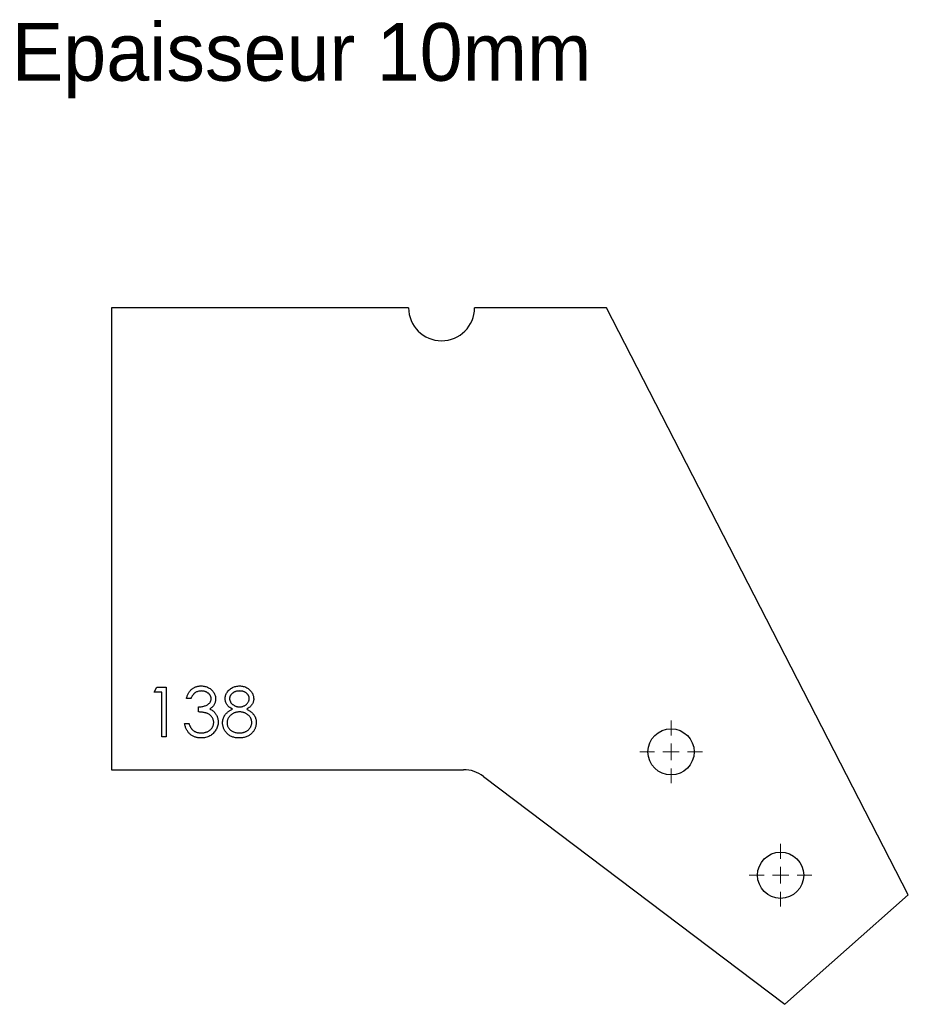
# Model space of a CAD drawing. Header units: millimetres. Extents: x 113 to 382, y 258 to 557.
import ezdxf

# ---------------------------------------------------------------- set-up
doc = ezdxf.new("R2010")
doc.units = ezdxf.units.MM
doc.header["$LTSCALE"] = 2

# ---------------------------------------------------------------- blocks, each defined once
blk = doc.blocks.new('SW_CENTERMARKSYMBOL_0')
at = {"color": 0, "linetype": 'Continuous', "lineweight": 18}
for p, q in [((0, 5), (0, 9.5)), ((-5, 0), (-9.5, 0)), ((0, 0), (-2.5, 0)), ((0, 0), (0, 2.5)), ((0, 0), (0, -2.5)), ((0, 0), (2.5, 0)), ((5, 0), (9.5, 0)), ((0, -5), (0, -9.5))]:
    blk.add_line(p, q, dxfattribs=at)
blk = doc.blocks.new('SW_CENTERMARKSYMBOL_1')
at = {"color": 0, "linetype": 'Continuous', "lineweight": 18}
for p, q in [((0, 5), (0, 9.5)), ((-5, 0), (-9.5, 0)), ((0, 0), (-2.5, 0)), ((0, 0), (0, 2.5)), ((0, 0), (0, -2.5)), ((0, 0), (2.5, 0)), ((5, 0), (9.5, 0)), ((0, -5), (0, -9.5))]:
    blk.add_line(p, q, dxfattribs=at)
blk = doc.blocks.new('SW_CENTERMARKSYMBOL_2')
at = {"color": 0, "linetype": 'Continuous', "lineweight": 18}
for p, q in [((0, 5), (0, 9.5)), ((-5, 0), (-9.5, 0)), ((0, 0), (-2.5, 0)), ((0, 0), (0, 2.5)), ((0, 0), (0, -2.5)), ((0, 0), (2.5, 0)), ((5, 0), (9.5, 0)), ((0, -5), (0, -9.5))]:
    blk.add_line(p, q, dxfattribs=at)
blk = doc.blocks.new('SW_CENTERMARKSYMBOL_3')
at = {"color": 0, "linetype": 'Continuous', "lineweight": 18}
for p, q in [((0, 5), (0, 9.5)), ((-5, 0), (-9.5, 0)), ((0, 0), (-2.5, 0)), ((0, 0), (0, 2.5)), ((0, 0), (0, -2.5)), ((0, 0), (2.5, 0)), ((5, 0), (9.5, 0)), ((0, -5), (0, -9.5))]:
    blk.add_line(p, q, dxfattribs=at)

msp = doc.modelspace()

# ---------------------------------------------------------------- linework, layer by layer
at = {"color": 7, "linetype": 'Continuous', "lineweight": 25}
for p, q in [((141.04, 469.36), (141.04, 329.36)), ((231.04, 469.36), (141.04, 469.36)), ((291.04, 469.36), (251.04, 469.36)), ((382.43, 291.46), (291.04, 469.36)), ((141.04, 329.36), (247.69, 329.36)), ((253.72, 327.33), (345.04, 258.26)), ((345.04, 258.26), (382.43, 291.46))]:
    msp.add_line(p, q, dxfattribs=at)
at = {"color": 1, "linetype": 'Continuous', "lineweight": 25}
for p, q in [((153.93, 352.82), (154.81, 354.36)), ((156.24, 352.82), (153.93, 352.82)), ((154.81, 354.36), (157.58, 354.36)), ((156.24, 339.36), (156.24, 352.82)), ((157.58, 354.36), (157.58, 339.36)), ((165.08, 350.9), (163.74, 350.9)), ((167.39, 346.86), (167.39, 348.4)), ((163.16, 343.4), (164.51, 343.4)), ((157.58, 339.36), (156.24, 339.36))]:
    msp.add_line(p, q, dxfattribs=at)
at = {"color": 7, "linetype": 'Continuous', "lineweight": 25}
for centre in [(310.55, 334.76), (343.75, 297.37)]:
    msp.add_circle(centre, 7, dxfattribs=at)
for centre, start, end in [((241.04, 469.36), 180, 0), ((247.69, 319.36), 52.895, 90)]:
    msp.add_arc(centre, 10, start, end, dxfattribs=at)
at = {"color": 1, "linetype": 'Continuous', "lineweight": 25}
for points, knots in [([(163.74, 350.9), (163.77, 351.05), (163.84, 351.34), (163.99, 351.77), (164.16, 352.16), (164.35, 352.53), (164.56, 352.88), (164.81, 353.2), (165.07, 353.49), (165.36, 353.75), (165.66, 353.98), (165.99, 354.19), (166.32, 354.36), (166.67, 354.5), (167.04, 354.61), (167.41, 354.69), (167.8, 354.74), (168.07, 354.74), (168.2, 354.74)], [0, 0, 0, 0, 0.072625, 0.141977, 0.208985, 0.273957, 0.336889, 0.398745, 0.460116, 0.520825, 0.580994, 0.640152, 0.698622, 0.757271, 0.816427, 0.876254, 0.937165, 1, 1, 1, 1]), ([(168.22, 353.21), (168.05, 353.2), (167.72, 353.19), (167.23, 353.09), (166.79, 352.92), (166.45, 352.73), (166.2, 352.54), (166.01, 352.37), (165.84, 352.18), (165.67, 351.97), (165.51, 351.73), (165.36, 351.48), (165.22, 351.2), (165.13, 351), (165.08, 350.9)], [0, 0, 0, 0, 0.122728, 0.239717, 0.351862, 0.463202, 0.520261, 0.579432, 0.640596, 0.705298, 0.773236, 0.844649, 0.920046, 1, 1, 1, 1]), ([(168.2, 354.74), (168.4, 354.74), (168.79, 354.73), (169.35, 354.62), (169.9, 354.45), (170.43, 354.22), (170.91, 353.93), (171.34, 353.59), (171.71, 353.2), (172.03, 352.76), (172.27, 352.3), (172.45, 351.83), (172.56, 351.34), (172.58, 351.01), (172.58, 350.85)], [0, 0, 0, 0, 0.090254, 0.17854, 0.266093, 0.354631, 0.441886, 0.525747, 0.608114, 0.690197, 0.770821, 0.848326, 0.924012, 1, 1, 1, 1]), ([(171.24, 350.85), (171.24, 350.93), (171.23, 351.09), (171.19, 351.31), (171.12, 351.53), (171.03, 351.75), (170.91, 351.95), (170.76, 352.15), (170.58, 352.33), (170.38, 352.51), (170.16, 352.67), (169.93, 352.82), (169.68, 352.94), (169.41, 353.04), (169.13, 353.11), (168.84, 353.16), (168.54, 353.2), (168.33, 353.2), (168.22, 353.21)], [0, 0, 0, 0, 0.05527, 0.109957, 0.163234, 0.218058, 0.273278, 0.330881, 0.39048, 0.453656, 0.518903, 0.583346, 0.648547, 0.715055, 0.782521, 0.852335, 0.924935, 1, 1, 1, 1]), ([(175.47, 350.89), (175.47, 351.05), (175.49, 351.38), (175.6, 351.85), (175.79, 352.32), (176.04, 352.78), (176.36, 353.22), (176.73, 353.6), (177.17, 353.94), (177.65, 354.23), (178.17, 354.46), (178.71, 354.62), (179.28, 354.73), (179.67, 354.74), (179.86, 354.74)], [0, 0, 0, 0, 0.074063, 0.148879, 0.226681, 0.307753, 0.39118, 0.473957, 0.558326, 0.645393, 0.733348, 0.821081, 0.909282, 1, 1, 1, 1]), ([(179.79, 353.21), (179.68, 353.2), (179.48, 353.2), (179.18, 353.17), (178.89, 353.11), (178.61, 353.04), (178.35, 352.94), (178.11, 352.82), (177.88, 352.68), (177.66, 352.52), (177.46, 352.34), (177.29, 352.16), (177.14, 351.96), (177.02, 351.76), (176.93, 351.55), (176.86, 351.33), (176.82, 351.11), (176.82, 350.95), (176.81, 350.87)], [0, 0, 0, 0, 0.075243, 0.147209, 0.216447, 0.284025, 0.350655, 0.415031, 0.47963, 0.544652, 0.608044, 0.667828, 0.725114, 0.780992, 0.835527, 0.889438, 0.944072, 1, 1, 1, 1]), ([(182.78, 350.9), (182.77, 350.97), (182.77, 351.12), (182.73, 351.32), (182.67, 351.53), (182.59, 351.73), (182.48, 351.93), (182.35, 352.12), (182.19, 352.3), (182.01, 352.48), (181.81, 352.66), (181.59, 352.8), (181.34, 352.93), (181.07, 353.03), (180.78, 353.11), (180.47, 353.17), (180.14, 353.2), (179.91, 353.2), (179.79, 353.21)], [0, 0, 0, 0, 0.050892, 0.101013, 0.151053, 0.203021, 0.255853, 0.310847, 0.3683, 0.429534, 0.492025, 0.556139, 0.622073, 0.690256, 0.761434, 0.83639, 0.915504, 1, 1, 1, 1]), ([(179.86, 354.74), (180.05, 354.74), (180.43, 354.73), (180.98, 354.62), (181.51, 354.45), (182.02, 354.22), (182.48, 353.94), (182.9, 353.59), (183.27, 353.21), (183.57, 352.77), (183.82, 352.32), (183.99, 351.84), (184.1, 351.35), (184.11, 351.02), (184.12, 350.85)], [0, 0, 0, 0, 0.0893927, 0.1762723, 0.2630235, 0.3498269, 0.4354634, 0.5192403, 0.6016512, 0.6845372, 0.7658512, 0.8449063, 0.9222946, 1, 1, 1, 1]), ([(167.39, 348.4), (167.58, 348.4), (167.94, 348.41), (168.47, 348.48), (168.98, 348.59), (169.45, 348.74), (169.88, 348.93), (170.26, 349.14), (170.57, 349.38), (170.82, 349.64), (171, 349.93), (171.14, 350.22), (171.22, 350.53), (171.23, 350.75), (171.24, 350.85)], [0, 0, 0, 0, 0.110142, 0.215742, 0.317961, 0.418052, 0.511563, 0.596573, 0.673329, 0.744049, 0.810717, 0.874085, 0.93671, 1, 1, 1, 1]), ([(172.58, 350.85), (172.58, 350.69), (172.57, 350.38), (172.49, 349.92), (172.35, 349.5), (172.15, 349.09), (171.9, 348.72), (171.6, 348.37), (171.24, 348.04), (170.97, 347.86), (170.83, 347.76)], [0, 0, 0, 0, 0.1280675, 0.2506083, 0.3706302, 0.4900722, 0.6103748, 0.7343131, 0.8632165, 1, 1, 1, 1]), ([(177.66, 347.72), (177.48, 347.81), (177.15, 347.99), (176.7, 348.33), (176.32, 348.7), (176.01, 349.1), (175.77, 349.52), (175.6, 349.97), (175.48, 350.43), (175.47, 350.74), (175.47, 350.89)], [0, 0, 0, 0, 0.145887, 0.282478, 0.410926, 0.534677, 0.654371, 0.770091, 0.884535, 1, 1, 1, 1]), ([(176.81, 350.87), (176.82, 350.79), (176.82, 350.64), (176.87, 350.41), (176.94, 350.19), (177.04, 349.97), (177.17, 349.76), (177.32, 349.55), (177.51, 349.35), (177.72, 349.16), (177.95, 348.98), (178.19, 348.82), (178.45, 348.7), (178.71, 348.58), (178.98, 348.5), (179.26, 348.44), (179.55, 348.4), (179.74, 348.4), (179.84, 348.4)], [0, 0, 0, 0, 0.054576, 0.10785, 0.16217, 0.217474, 0.274475, 0.334804, 0.398034, 0.465249, 0.53341, 0.600034, 0.665926, 0.731025, 0.796839, 0.863262, 0.930816, 1, 1, 1, 1]), ([(179.84, 348.4), (179.97, 348.4), (180.22, 348.41), (180.6, 348.48), (180.96, 348.59), (181.31, 348.74), (181.64, 348.92), (181.93, 349.15), (182.18, 349.4), (182.39, 349.69), (182.56, 349.99), (182.69, 350.29), (182.76, 350.6), (182.77, 350.8), (182.78, 350.9)], [0, 0, 0, 0, 0.08969, 0.178494, 0.266838, 0.356558, 0.445334, 0.530806, 0.614076, 0.697707, 0.779142, 0.855354, 0.928557, 1, 1, 1, 1]), ([(184.12, 350.85), (184.12, 350.69), (184.1, 350.37), (184, 349.9), (183.83, 349.47), (183.6, 349.06), (183.29, 348.67), (182.92, 348.33), (182.49, 347.99), (182.16, 347.81), (181.99, 347.72)], [0, 0, 0, 0, 0.121911, 0.239426, 0.35543, 0.472117, 0.592892, 0.719287, 0.854884, 1, 1, 1, 1]), ([(172.01, 343.69), (172, 343.83), (171.99, 344.1), (171.89, 344.51), (171.72, 344.91), (171.49, 345.28), (171.21, 345.63), (170.89, 345.94), (170.51, 346.19), (170.16, 346.37), (169.85, 346.49), (169.59, 346.57), (169.3, 346.64), (168.97, 346.7), (168.62, 346.75), (168.24, 346.8), (167.82, 346.83), (167.54, 346.85), (167.39, 346.86)], [0, 0, 0, 0, 0.066905, 0.133477, 0.201023, 0.271218, 0.342859, 0.413811, 0.485552, 0.5598, 0.5999, 0.643609, 0.691911, 0.744703, 0.801504, 0.862866, 0.929333, 1, 1, 1, 1]), ([(170.83, 347.76), (170.99, 347.68), (171.31, 347.53), (171.74, 347.23), (172.13, 346.89), (172.35, 346.62), (172.46, 346.48)], [0, 0, 0, 0, 0.25388, 0.503009, 0.750291, 1, 1, 1, 1]), ([(172.46, 346.48), (172.53, 346.38), (172.67, 346.19), (172.85, 345.87), (173.01, 345.55), (173.13, 345.22), (173.23, 344.88), (173.3, 344.53), (173.34, 344.18), (173.35, 343.94), (173.35, 343.81)], [0, 0, 0, 0, 0.128146, 0.254193, 0.378141, 0.501381, 0.623957, 0.747076, 0.872865, 1, 1, 1, 1]), ([(174.7, 343.6), (174.7, 343.71), (174.71, 343.92), (174.74, 344.23), (174.79, 344.52), (174.87, 344.82), (174.97, 345.1), (175.09, 345.37), (175.23, 345.64), (175.4, 345.9), (175.58, 346.16), (175.8, 346.4), (176.04, 346.64), (176.31, 346.87), (176.61, 347.1), (176.93, 347.31), (177.28, 347.52), (177.53, 347.65), (177.66, 347.72)], [0, 0, 0, 0, 0.058857, 0.116323, 0.172686, 0.228795, 0.284598, 0.340278, 0.396655, 0.453836, 0.512316, 0.573021, 0.635999, 0.702344, 0.771469, 0.844175, 0.920065, 1, 1, 1, 1]), ([(179.88, 346.86), (179.74, 346.86), (179.48, 346.85), (179.1, 346.8), (178.73, 346.73), (178.38, 346.62), (178.04, 346.48), (177.73, 346.3), (177.43, 346.1), (177.14, 345.87), (176.89, 345.62), (176.66, 345.36), (176.47, 345.09), (176.32, 344.8), (176.2, 344.51), (176.11, 344.2), (176.06, 343.88), (176.05, 343.67), (176.04, 343.56)], [0, 0, 0, 0, 0.071282, 0.139837, 0.206535, 0.271585, 0.336143, 0.40013, 0.464597, 0.529676, 0.59406, 0.655579, 0.714856, 0.772133, 0.828823, 0.885101, 0.942069, 1, 1, 1, 1]), ([(183.54, 343.7), (183.54, 343.8), (183.53, 344), (183.48, 344.3), (183.4, 344.59), (183.28, 344.87), (183.13, 345.15), (182.94, 345.41), (182.72, 345.66), (182.47, 345.9), (182.2, 346.13), (181.91, 346.32), (181.6, 346.49), (181.28, 346.62), (180.95, 346.73), (180.6, 346.8), (180.24, 346.85), (180, 346.86), (179.88, 346.86)], [0, 0, 0, 0, 0.057343, 0.11307, 0.169191, 0.226006, 0.283787, 0.343418, 0.405874, 0.471363, 0.537977, 0.603042, 0.667583, 0.732211, 0.796994, 0.86304, 0.930353, 1, 1, 1, 1]), ([(181.99, 347.72), (182.11, 347.65), (182.35, 347.53), (182.69, 347.32), (183.01, 347.11), (183.3, 346.9), (183.56, 346.68), (183.8, 346.45), (184.01, 346.21), (184.2, 345.97), (184.36, 345.72), (184.5, 345.46), (184.62, 345.19), (184.72, 344.91), (184.8, 344.63), (184.85, 344.34), (184.88, 344.03), (184.89, 343.83), (184.89, 343.73)], [0, 0, 0, 0, 0.079024, 0.154606, 0.227209, 0.295906, 0.361617, 0.425087, 0.48577, 0.544457, 0.601427, 0.657812, 0.713951, 0.769449, 0.826116, 0.882876, 0.940696, 1, 1, 1, 1]), ([(168.16, 338.97), (168, 338.98), (167.69, 338.99), (167.22, 339.04), (166.78, 339.13), (166.36, 339.25), (165.96, 339.41), (165.58, 339.6), (165.21, 339.83), (164.87, 340.09), (164.56, 340.39), (164.27, 340.72), (164.01, 341.09), (163.78, 341.49), (163.58, 341.92), (163.41, 342.38), (163.26, 342.88), (163.2, 343.22), (163.16, 343.4)], [0, 0, 0, 0, 0.0655412, 0.1289632, 0.1903771, 0.2500924, 0.3085484, 0.366398, 0.4245422, 0.48317, 0.5422434, 0.6017394, 0.662506, 0.7248555, 0.7891278, 0.8563464, 0.9262952, 1, 1, 1, 1]), ([(164.51, 343.4), (164.54, 343.28), (164.61, 343.06), (164.73, 342.73), (164.86, 342.44), (165, 342.17), (165.15, 341.92), (165.32, 341.7), (165.49, 341.49), (165.62, 341.38), (165.68, 341.32)], [0, 0, 0, 0, 0.14977, 0.291316, 0.425966, 0.55216, 0.671527, 0.786122, 0.895325, 1, 1, 1, 1]), ([(173.35, 343.81), (173.34, 343.6), (173.33, 343.19), (173.19, 342.57), (172.98, 341.96), (172.68, 341.38), (172.31, 340.84), (171.87, 340.36), (171.37, 339.94), (170.81, 339.59), (170.2, 339.31), (169.55, 339.12), (168.87, 338.99), (168.4, 338.98), (168.16, 338.97)], [0, 0, 0, 0, 0.079642, 0.158909, 0.2396, 0.322409, 0.405828, 0.487644, 0.56972, 0.653065, 0.737457, 0.822492, 0.909755, 1, 1, 1, 1]), ([(168.19, 340.51), (168.33, 340.52), (168.6, 340.52), (169, 340.57), (169.38, 340.64), (169.74, 340.74), (170.08, 340.87), (170.39, 341.04), (170.69, 341.23), (170.96, 341.46), (171.21, 341.7), (171.42, 341.95), (171.6, 342.21), (171.75, 342.49), (171.87, 342.77), (171.94, 343.07), (172, 343.37), (172, 343.58), (172.01, 343.69)], [0, 0, 0, 0, 0.076062, 0.148732, 0.218375, 0.285723, 0.351058, 0.414935, 0.478486, 0.542169, 0.60475, 0.664119, 0.7215, 0.777616, 0.832666, 0.887858, 0.943468, 1, 1, 1, 1]), ([(179.77, 338.97), (179.57, 338.98), (179.18, 338.99), (178.61, 339.05), (178.08, 339.17), (177.58, 339.32), (177.12, 339.53), (176.71, 339.78), (176.32, 340.07), (175.98, 340.41), (175.68, 340.78), (175.42, 341.15), (175.2, 341.54), (175.01, 341.93), (174.87, 342.34), (174.77, 342.75), (174.71, 343.18), (174.7, 343.46), (174.7, 343.6)], [0, 0, 0, 0, 0.0785552, 0.1528604, 0.2235561, 0.2907425, 0.3554133, 0.4183004, 0.4803968, 0.5430799, 0.6049302, 0.6644036, 0.721947, 0.7783784, 0.8338326, 0.888863, 0.9440898, 1, 1, 1, 1]), ([(176.04, 343.56), (176.05, 343.42), (176.06, 343.16), (176.15, 342.76), (176.3, 342.38), (176.51, 342.01), (176.77, 341.67), (177.08, 341.37), (177.43, 341.11), (177.83, 340.89), (178.27, 340.72), (178.75, 340.6), (179.26, 340.52), (179.61, 340.52), (179.79, 340.51)], [0, 0, 0, 0, 0.074913, 0.148626, 0.224516, 0.302655, 0.382267, 0.461114, 0.542846, 0.627162, 0.71454, 0.804864, 0.900108, 1, 1, 1, 1]), ([(179.79, 340.51), (179.93, 340.52), (180.2, 340.52), (180.6, 340.57), (180.98, 340.64), (181.33, 340.75), (181.67, 340.88), (181.98, 341.05), (182.27, 341.24), (182.53, 341.46), (182.77, 341.71), (182.98, 341.96), (183.15, 342.23), (183.29, 342.5), (183.41, 342.79), (183.49, 343.08), (183.54, 343.39), (183.54, 343.6), (183.54, 343.7)], [0, 0, 0, 0, 0.076543, 0.149131, 0.218782, 0.285509, 0.350749, 0.414548, 0.477589, 0.540765, 0.602586, 0.662405, 0.719992, 0.775953, 0.83115, 0.886691, 0.942564, 1, 1, 1, 1]), ([(184.89, 343.73), (184.89, 343.58), (184.88, 343.3), (184.82, 342.88), (184.74, 342.47), (184.61, 342.07), (184.45, 341.68), (184.25, 341.32), (184.03, 340.96), (183.85, 340.73), (183.76, 340.62)], [0, 0, 0, 0, 0.128168, 0.253692, 0.377353, 0.49969, 0.62289, 0.74582, 0.871386, 1, 1, 1, 1]), ([(165.68, 341.32), (165.77, 341.26), (165.93, 341.13), (166.21, 340.96), (166.49, 340.82), (166.8, 340.71), (167.12, 340.62), (167.46, 340.56), (167.82, 340.52), (168.06, 340.51), (168.19, 340.51)], [0, 0, 0, 0, 0.118271, 0.236178, 0.355663, 0.475904, 0.600127, 0.728608, 0.861313, 1, 1, 1, 1]), ([(183.76, 340.62), (183.64, 340.49), (183.4, 340.23), (182.99, 339.89), (182.55, 339.61), (182.06, 339.37), (181.54, 339.19), (180.99, 339.06), (180.39, 338.99), (179.98, 338.98), (179.77, 338.97)], [0, 0, 0, 0, 0.119283, 0.237093, 0.354796, 0.474576, 0.59746, 0.724926, 0.858883, 1, 1, 1, 1])]:
    msp.add_open_spline(points, degree=3, knots=knots, dxfattribs=at)

# ---------------------------------------------------------------- block references
at = {"color": 7, "linetype": 'Continuous', "lineweight": 18}
msp.add_blockref('SW_CENTERMARKSYMBOL_0', (310.55, 334.76), dxfattribs=at)
at = {"color": 8, "linetype": 'Continuous'}
for name, p in [('SW_CENTERMARKSYMBOL_2', (310.55, 334.76)), ('SW_CENTERMARKSYMBOL_1', (343.75, 297.37)), ('SW_CENTERMARKSYMBOL_3', (343.75, 297.37))]:
    msp.add_blockref(name, p, dxfattribs=at)

# ---------------------------------------------------------------- texts
at = {"insert": (110.82, 555.63), "char_height": 17.5, "attachment_point": 1}
msp.add_mtext_dynamic_manual_height_columns('Epaisseur 10mm', width=326.1114, gutter_width=87.5, heights=[0], dxfattribs=at)

doc.saveas('drawing.dxf')
